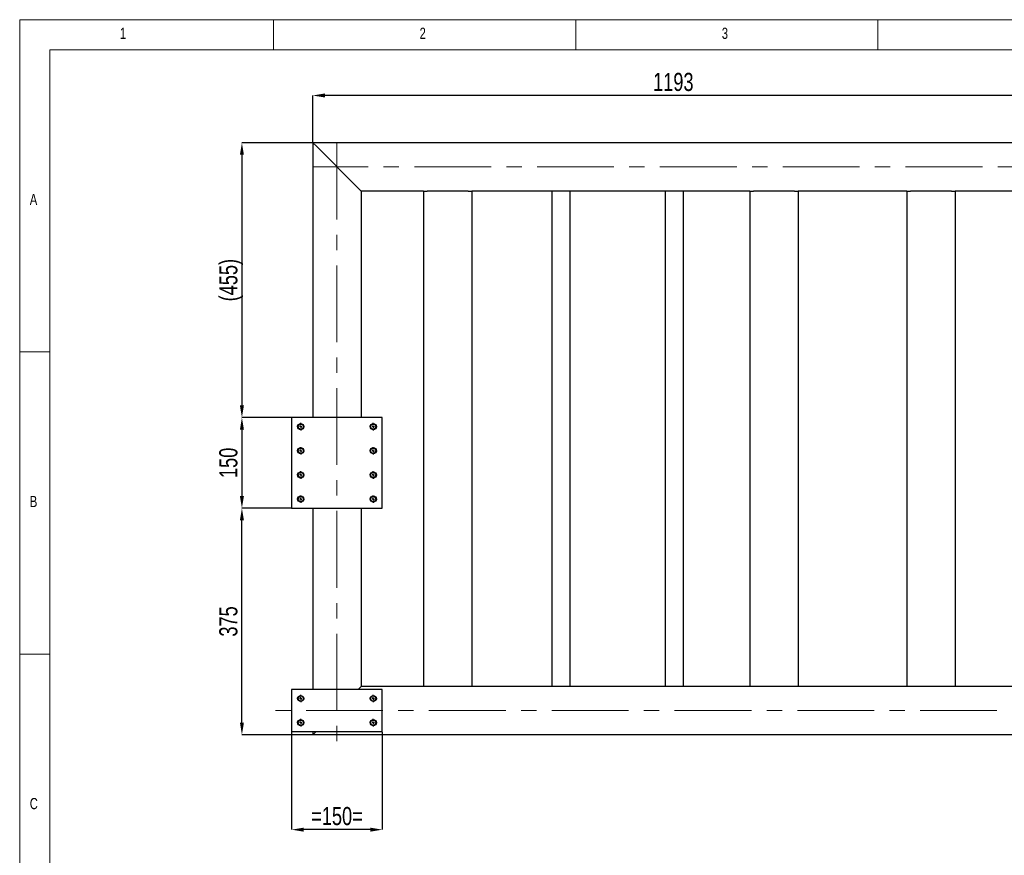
# Model space of a CAD drawing. Header units: millimetres. Extents: x 5 to 589, y 5 to 415.
# Tile 6 of 12: x 5 to 168, y 277 to 415. Entities that reach past the tile are written whole.
import ezdxf

# ---------------------------------------------------------------- set-up
doc = ezdxf.new("R2010")
doc.units = ezdxf.units.MM
doc.header["$PDSIZE"] = -1
doc.linetypes.add('CENTERX2', pattern=[20.32, 12.7, -2.54, 2.54, -2.54])
for name, color, linetype in [('COTES', 1, 'Continuous'), ('NOTES', 6, 'Continuous'), ('TRAIT-MIXTES', 3, 'CENTERX2')]:
    doc.layers.add(name, color=color, linetype=linetype)
doc.layers.add('TRAIT-FORT', color=4, linetype='Continuous', lineweight=25)
doc.styles.add('SLDTEXTSTYLE0', font='TXT', dxfattribs={"width": 0.75})
doc.dimstyles.new('SLDDIMSTYLE0', dxfattribs={"dimtxt": 3, "dimasz": 2, "dimexe": 0, "dimexo": 0.0625, "dimgap": 0.75, "dimtad": 1, "dimdec": 0, "dimlfac": 10, "dimrnd": 1e-09, "dimzin": 12, "dimdsep": 46, "dimtxsty": 'SLDTEXTSTYLE0', "dimsah": 1, "dimcen": 0.09, "dimadec": 0, "dimazin": 3, "dimtfac": 1, "dimtdec": 0, "dimtofl": 0, "dimtmove": 0, "dimatfit": 3, "dimfxl": 1, "dimfrac": 2, "dimtolj": 1, "dimtzin": 12, "dimarcsym": 0})

# ---------------------------------------------------------------- blocks, each defined once
blk = doc.blocks.new('_D_56')
at = {"layer": 'COTES', "color": 0, "lineweight": -2, "transparency": 16777216}
for p, q in [((53.5, 394.7), (53.5, 402.45)), ((170.8, 402.45), (55.5, 402.45)), ((172.8, 398.2), (172.8, 402.45))]:
    blk.add_line(p, q, dxfattribs=at)
at = {"layer": 'COTES', "color": 0, "transparency": 16777216}
for points in [[(55.5, 402.79), (55.5, 402.12), (53.5, 402.45)], [(170.8, 402.79), (170.8, 402.12), (172.8, 402.45)]]:
    blk.add_solid(points, dxfattribs=at)
at = {"layer": 'Defpoints', "color": 0, "transparency": 16777216}
for p in [(53.5, 402.45), (172.8, 398.14), (53.5, 394.64)]:
    blk.add_point(p, dxfattribs=at)
at = {"layer": 'COTES', "color": 0, "transparency": 16777216, "insert": (113.15, 406.2), "char_height": 3, "attachment_point": 2, "style": 'SLDTEXTSTYLE0'}
blk.add_mtext('\\A1;1193', dxfattribs=at)
blk = doc.blocks.new('_D_60')
at = {"layer": 'COTES', "color": 0, "lineweight": -2, "transparency": 16777216}
for p, q in [((50, 297.08), (50, 280.93)), ((65, 297.08), (65, 280.93)), ((63, 280.93), (52, 280.93))]:
    blk.add_line(p, q, dxfattribs=at)
at = {"layer": 'COTES', "color": 0, "transparency": 16777216}
for points in [[(52, 281.26), (52, 280.59), (50, 280.93)], [(63, 281.26), (63, 280.59), (65, 280.93)]]:
    blk.add_solid(points, dxfattribs=at)
at = {"layer": 'Defpoints', "color": 0, "transparency": 16777216}
for p in [(50, 297.14), (65, 297.14), (50, 280.93)]:
    blk.add_point(p, dxfattribs=at)
at = {"layer": 'COTES', "color": 0, "transparency": 16777216, "insert": (57.5, 284.68), "char_height": 3, "attachment_point": 2, "style": 'SLDTEXTSTYLE0'}
blk.add_mtext('\\A1;=150=', dxfattribs=at)
blk = doc.blocks.new('_D_67')
at = {"layer": 'COTES', "color": 0, "lineweight": -2, "transparency": 16777216}
for p, q in [((49.93, 334.14), (41.77, 334.14)), ((41.77, 298.64), (41.77, 332.14)), ((53.43, 296.64), (41.77, 296.64))]:
    blk.add_line(p, q, dxfattribs=at)
at = {"layer": 'COTES', "color": 0, "transparency": 16777216}
for points in [[(41.44, 332.14), (42.1, 332.14), (41.77, 334.14)], [(41.44, 298.64), (42.1, 298.64), (41.77, 296.64)]]:
    blk.add_solid(points, dxfattribs=at)
at = {"layer": 'Defpoints', "color": 0, "transparency": 16777216}
for p in [(41.77, 334.14), (50, 334.14), (53.5, 296.64)]:
    blk.add_point(p, dxfattribs=at)
at = {"layer": 'COTES', "color": 0, "transparency": 16777216, "insert": (38.02, 315.39), "char_height": 3, "attachment_point": 2, "rotation": 90, "style": 'SLDTEXTSTYLE0'}
blk.add_mtext('\\A1;375', dxfattribs=at)
blk = doc.blocks.new('_D_68')
at = {"layer": 'COTES', "color": 0, "lineweight": -2, "transparency": 16777216}
for p, q in [((49.93, 349.14), (41.77, 349.14)), ((41.77, 347.14), (41.77, 336.14)), ((49.93, 334.14), (41.77, 334.14))]:
    blk.add_line(p, q, dxfattribs=at)
at = {"layer": 'COTES', "color": 0, "transparency": 16777216}
for points in [[(41.44, 347.14), (42.1, 347.14), (41.77, 349.14)], [(41.44, 336.14), (42.1, 336.14), (41.77, 334.14)]]:
    blk.add_solid(points, dxfattribs=at)
at = {"layer": 'Defpoints', "color": 0, "transparency": 16777216}
for p in [(50, 349.14), (41.77, 334.14), (50, 334.14)]:
    blk.add_point(p, dxfattribs=at)
at = {"layer": 'COTES', "color": 0, "transparency": 16777216, "insert": (38.02, 341.64), "char_height": 3, "attachment_point": 2, "rotation": 90, "style": 'SLDTEXTSTYLE0'}
blk.add_mtext('\\A1;150', dxfattribs=at)
blk = doc.blocks.new('_D_69')
at = {"layer": 'COTES', "color": 0, "lineweight": -2, "transparency": 16777216}
for p, q in [((53.43, 394.64), (41.77, 394.64)), ((41.77, 392.64), (41.77, 351.14)), ((49.93, 349.14), (41.77, 349.14))]:
    blk.add_line(p, q, dxfattribs=at)
at = {"layer": 'COTES', "color": 0, "transparency": 16777216}
for points in [[(41.44, 392.64), (42.1, 392.64), (41.77, 394.64)], [(41.44, 351.14), (42.1, 351.14), (41.77, 349.14)]]:
    blk.add_solid(points, dxfattribs=at)
at = {"layer": 'Defpoints', "color": 0, "transparency": 16777216}
for p in [(53.5, 394.64), (41.77, 349.14), (50, 349.14)]:
    blk.add_point(p, dxfattribs=at)
at = {"layer": 'COTES', "color": 0, "transparency": 16777216, "insert": (38.02, 371.89), "char_height": 3, "attachment_point": 2, "rotation": 90, "style": 'SLDTEXTSTYLE0'}
blk.add_mtext('\\A1;(455)', dxfattribs=at)
blk = doc.blocks.new('SW_CENTERMARKSYMBOL_29')
at = {"layer": 'TRAIT-MIXTES', "color": 0}
for p, q in [((-0.4, 0), (-0.625, 0)), ((0, 0), (-0.2, 0)), ((0, 0.4), (0, 0.625)), ((0, 0), (0, 0.2)), ((0, 0), (0, -0.2)), ((0, 0), (0.2, 0)), ((0.4, 0), (0.625, 0)), ((0, -0.4), (0, -0.625))]:
    blk.add_line(p, q, dxfattribs=at)
blk = doc.blocks.new('SW_CENTERMARKSYMBOL_30')
at = {"layer": 'TRAIT-MIXTES', "color": 0}
for p, q in [((-0.4, 0), (-0.625, 0)), ((0, 0), (-0.2, 0)), ((0, 0.4), (0, 0.625)), ((0, 0), (0, 0.2)), ((0, 0), (0, -0.2)), ((0, 0), (0.2, 0)), ((0.4, 0), (0.625, 0)), ((0, -0.4), (0, -0.625))]:
    blk.add_line(p, q, dxfattribs=at)
blk = doc.blocks.new('SW_CENTERMARKSYMBOL_31')
at = {"layer": 'TRAIT-MIXTES', "color": 0}
for p, q in [((-0.4, 0), (-0.625, 0)), ((0, 0), (-0.2, 0)), ((0, 0.4), (0, 0.625)), ((0, 0), (0, 0.2)), ((0, 0), (0, -0.2)), ((0, 0), (0.2, 0)), ((0.4, 0), (0.625, 0)), ((0, -0.4), (0, -0.625))]:
    blk.add_line(p, q, dxfattribs=at)
blk = doc.blocks.new('SW_CENTERMARKSYMBOL_32')
at = {"layer": 'TRAIT-MIXTES', "color": 0}
for p, q in [((-0.4, 0), (-0.625, 0)), ((0, 0), (-0.2, 0)), ((0, 0.4), (0, 0.625)), ((0, 0), (0, 0.2)), ((0, 0), (0, -0.2)), ((0, 0), (0.2, 0)), ((0.4, 0), (0.625, 0)), ((0, -0.4), (0, -0.625))]:
    blk.add_line(p, q, dxfattribs=at)
blk = doc.blocks.new('SW_CENTERMARKSYMBOL_33')
at = {"layer": 'TRAIT-MIXTES', "color": 0}
for p, q in [((-0.4, 0), (-0.625, 0)), ((0, 0), (-0.2, 0)), ((0, 0.4), (0, 0.625)), ((0, 0), (0, 0.2)), ((0, 0), (0, -0.2)), ((0, 0), (0.2, 0)), ((0.4, 0), (0.625, 0)), ((0, -0.4), (0, -0.625))]:
    blk.add_line(p, q, dxfattribs=at)
blk = doc.blocks.new('SW_CENTERMARKSYMBOL_34')
at = {"layer": 'TRAIT-MIXTES', "color": 0}
for p, q in [((-0.4, 0), (-0.625, 0)), ((0, 0), (-0.2, 0)), ((0, 0.4), (0, 0.625)), ((0, 0), (0, 0.2)), ((0, 0), (0, -0.2)), ((0, 0), (0.2, 0)), ((0.4, 0), (0.625, 0)), ((0, -0.4), (0, -0.625))]:
    blk.add_line(p, q, dxfattribs=at)
blk = doc.blocks.new('SW_CENTERMARKSYMBOL_35')
at = {"layer": 'TRAIT-MIXTES', "color": 0}
for p, q in [((-0.4, 0), (-0.625, 0)), ((0, 0), (-0.2, 0)), ((0, 0.4), (0, 0.625)), ((0, 0), (0, 0.2)), ((0, 0), (0, -0.2)), ((0, 0), (0.2, 0)), ((0.4, 0), (0.625, 0)), ((0, -0.4), (0, -0.625))]:
    blk.add_line(p, q, dxfattribs=at)
blk = doc.blocks.new('SW_CENTERMARKSYMBOL_36')
at = {"layer": 'TRAIT-MIXTES', "color": 0}
for p, q in [((-0.4, 0), (-0.625, 0)), ((0, 0), (-0.2, 0)), ((0, 0.4), (0, 0.625)), ((0, 0), (0, 0.2)), ((0, 0), (0, -0.2)), ((0, 0), (0.2, 0)), ((0.4, 0), (0.625, 0)), ((0, -0.4), (0, -0.625))]:
    blk.add_line(p, q, dxfattribs=at)
blk = doc.blocks.new('SW_CENTERMARKSYMBOL_37')
at = {"layer": 'TRAIT-MIXTES', "color": 0}
for p, q in [((-0.4, 0), (-0.625, 0)), ((0, 0), (-0.2, 0)), ((0, 0.4), (0, 0.625)), ((0, 0), (0, 0.2)), ((0, 0), (0, -0.2)), ((0, 0), (0.2, 0)), ((0.4, 0), (0.625, 0)), ((0, -0.4), (0, -0.625))]:
    blk.add_line(p, q, dxfattribs=at)
blk = doc.blocks.new('SW_CENTERMARKSYMBOL_38')
at = {"layer": 'TRAIT-MIXTES', "color": 0}
for p, q in [((-0.4, 0), (-0.625, 0)), ((0, 0), (-0.2, 0)), ((0, 0.4), (0, 0.625)), ((0, 0), (0, 0.2)), ((0, 0), (0, -0.2)), ((0, 0), (0.2, 0)), ((0.4, 0), (0.625, 0)), ((0, -0.4), (0, -0.625))]:
    blk.add_line(p, q, dxfattribs=at)
blk = doc.blocks.new('SW_CENTERMARKSYMBOL_39')
at = {"layer": 'TRAIT-MIXTES', "color": 0}
for p, q in [((-0.4, 0), (-0.625, 0)), ((0, 0), (-0.2, 0)), ((0, 0.4), (0, 0.625)), ((0, 0), (0, 0.2)), ((0, 0), (0, -0.2)), ((0, 0), (0.2, 0)), ((0.4, 0), (0.625, 0)), ((0, -0.4), (0, -0.625))]:
    blk.add_line(p, q, dxfattribs=at)
blk = doc.blocks.new('SW_CENTERMARKSYMBOL_40')
at = {"layer": 'TRAIT-MIXTES', "color": 0}
for p, q in [((-0.4, 0), (-0.625, 0)), ((0, 0), (-0.2, 0)), ((0, 0.4), (0, 0.625)), ((0, 0), (0, 0.2)), ((0, 0), (0, -0.2)), ((0, 0), (0.2, 0)), ((0.4, 0), (0.625, 0)), ((0, -0.4), (0, -0.625))]:
    blk.add_line(p, q, dxfattribs=at)

msp = doc.modelspace()

# ---------------------------------------------------------------- linework, layer by layer
at = {"lineweight": 18}
for p, q in [((589, 415), (5, 415)), ((5, 415), (5, 5)), ((47, 410), (47, 415)), ((97, 415), (97, 410)), ((147, 410), (147, 415)), ((584, 410), (10, 410)), ((10, 410), (10, 10)), ((10, 360), (5, 360)), ((5, 310), (10, 310))]:
    msp.add_line(p, q, dxfattribs=at)
at = {"layer": 'TRAIT-FORT', "lineweight": 25}
for p, q in [((172.8, 394.64), (53.5, 394.64)), ((54.1, 394.04), (53.5, 394.64)), ((53.5, 394.64), (53.5, 349.14)), ((54.1, 394.04), (53.5, 394.64)), ((60.9, 387.24), (54.1, 394.04)), ((61.5, 386.64), (60.9, 387.24)), ((61.5, 386.64), (60.9, 387.24)), ((71.8, 386.64), (61.5, 386.64)), ((61.5, 386.64), (61.5, 349.14)), ((71.8, 386.64), (71.8, 304.64)), ((71.8, 386.64), (72.4, 386.64)), ((79.2, 386.64), (72.4, 386.64)), ((79.2, 386.64), (79.8, 386.64)), ((125.8, 386.64), (79.8, 386.64)), ((79.8, 386.64), (79.8, 304.64)), ((93.05, 386.64), (93.05, 304.64)), ((96.05, 386.64), (96.05, 304.64)), ((111.8, 386.64), (111.8, 304.64)), ((114.8, 386.64), (114.8, 304.64)), ((125.8, 386.64), (125.8, 304.64)), ((125.8, 386.64), (126.4, 386.64)), ((133.2, 386.64), (126.4, 386.64)), ((133.2, 386.64), (133.8, 386.64)), ((151.8, 386.64), (133.8, 386.64)), ((133.8, 386.64), (133.8, 304.64)), ((151.8, 386.64), (151.8, 304.64)), ((151.8, 386.64), (152.4, 386.64)), ((159.2, 386.64), (152.4, 386.64)), ((159.2, 386.64), (159.8, 386.64)), ((172.8, 386.64), (159.8, 386.64)), ((159.8, 386.64), (159.8, 304.64)), ((65, 349.14), (50, 349.14)), ((50, 349.14), (50, 334.14)), ((65, 334.14), (65, 349.14)), ((50, 334.14), (65, 334.14)), ((53.5, 334.14), (53.5, 304.14)), ((61.5, 334.14), (61.5, 304.64)), ((65, 304.14), (50, 304.14)), ((50, 304.14), (50, 297.14)), ((61.5, 304.64), (61, 304.14)), ((71.8, 304.64), (61.5, 304.64)), ((65, 297.14), (65, 304.14)), ((72.4, 304.64), (71.8, 304.64)), ((79.2, 304.64), (72.4, 304.64)), ((79.8, 304.64), (79.2, 304.64)), ((125.8, 304.64), (79.8, 304.64)), ((126.4, 304.64), (125.8, 304.64)), ((133.2, 304.64), (126.4, 304.64)), ((133.8, 304.64), (133.2, 304.64)), ((151.8, 304.64), (133.8, 304.64)), ((152.4, 304.64), (151.8, 304.64)), ((159.2, 304.64), (152.4, 304.64)), ((159.8, 304.64), (159.2, 304.64)), ((182.8, 304.64), (159.8, 304.64)), ((65, 297.14), (50, 297.14)), ((54, 297.14), (53.5, 296.64)), ((53.5, 297.14), (53.5, 296.64)), ((309.8, 296.64), (53.5, 296.64))]:
    msp.add_line(p, q, dxfattribs=at)
for centre, radius in [((51.5, 347.64), 0.503), ((51.5, 347.64), 0.425), ((63.5, 347.64), 0.503), ((63.5, 347.64), 0.425), ((51.5, 343.64), 0.503), ((51.5, 343.64), 0.425), ((63.5, 343.64), 0.503), ((63.5, 343.64), 0.425), ((51.5, 339.64), 0.503), ((51.5, 339.64), 0.425), ((63.5, 339.64), 0.503), ((63.5, 339.64), 0.425), ((51.5, 335.64), 0.503), ((51.5, 335.64), 0.425), ((63.5, 335.64), 0.503), ((63.5, 335.64), 0.425), ((51.5, 302.64), 0.503), ((51.5, 302.64), 0.425), ((63.5, 302.64), 0.503), ((63.5, 302.64), 0.425), ((51.5, 298.64), 0.503), ((51.5, 298.64), 0.425), ((63.5, 298.64), 0.503), ((63.5, 298.64), 0.425)]:
    msp.add_circle(centre, radius, dxfattribs=at)
at = {"layer": 'TRAIT-MIXTES', "lineweight": 18}
for p, q in [((57.5, 394.64), (57.5, 294.4)), ((326.84, 390.64), (53.5, 390.64)), ((329.26, 300.64), (46.39, 300.64))]:
    msp.add_line(p, q, dxfattribs=at)

# ---------------------------------------------------------------- block references
at = {"layer": 'TRAIT-MIXTES'}
for name, p in [('SW_CENTERMARKSYMBOL_36', (51.5, 347.64)), ('SW_CENTERMARKSYMBOL_29', (63.5, 347.64)), ('SW_CENTERMARKSYMBOL_35', (51.5, 343.64)), ('SW_CENTERMARKSYMBOL_30', (63.5, 343.64)), ('SW_CENTERMARKSYMBOL_34', (51.5, 339.64)), ('SW_CENTERMARKSYMBOL_31', (63.5, 339.64)), ('SW_CENTERMARKSYMBOL_33', (51.5, 335.64)), ('SW_CENTERMARKSYMBOL_32', (63.5, 335.64)), ('SW_CENTERMARKSYMBOL_40', (51.5, 302.64)), ('SW_CENTERMARKSYMBOL_37', (63.5, 302.64)), ('SW_CENTERMARKSYMBOL_39', (51.5, 298.64)), ('SW_CENTERMARKSYMBOL_38', (63.5, 298.64))]:
    msp.add_blockref(name, p, dxfattribs=at)

# ---------------------------------------------------------------- texts
at = {"layer": 'NOTES', "char_height": 1.85, "attachment_point": 1, "style": 'SLDTEXTSTYLE0'}
for s, insert in [('1', (21.58, 413.67)), ('2', (71.17, 413.67)), ('3', (121.17, 413.67)), ('A', (6.67, 386.17)), ('B', (6.67, 336.17)), ('C', (6.67, 286.17))]:
    msp.add_mtext(s, dxfattribs=dict(at, insert=insert))

# ---------------------------------------------------------------- dimensions: what is measured, and where the dimension line sits
at = {"layer": 'COTES'}
dim = msp.add_linear_dim(base=(53.5, 402.45), p1=(172.8, 398.14), p2=(53.5, 394.64), dimstyle='SLDDIMSTYLE0', dxfattribs=at)
dim.commit()
dim.dimension.update_dxf_attribs({"geometry": '_D_56', "text_midpoint": (113.15, 402.45), "dimtype": 160})
dim = msp.add_linear_dim(base=(41.77, 349.14), p1=(53.5, 394.64), p2=(50, 349.14), angle=90, text='(<>)', dimstyle='SLDDIMSTYLE0', dxfattribs=at)
dim.commit()
dim.dimension.update_dxf_attribs({"geometry": '_D_69', "text_midpoint": (41.77, 371.89), "dimtype": 160})
for p1, picture, middle in [((50, 349.14), '_D_68', (41.77, 341.64)), ((53.5, 296.64), '_D_67', (41.77, 315.39))]:
    dim = msp.add_linear_dim(base=(41.77, 334.14), p1=p1, p2=(50, 334.14), angle=90, dimstyle='SLDDIMSTYLE0', dxfattribs=at)
    dim.commit()
    dim.dimension.update_dxf_attribs({"geometry": picture, "text_midpoint": middle, "dimtype": 160})
dim = msp.add_linear_dim(base=(50, 280.93), p1=(65, 297.14), p2=(50, 297.14), text='=<>=', dimstyle='SLDDIMSTYLE0', dxfattribs=at)
dim.commit()
dim.dimension.update_dxf_attribs({"geometry": '_D_60', "text_midpoint": (57.5, 280.93), "dimtype": 160})

doc.saveas('drawing.dxf')
